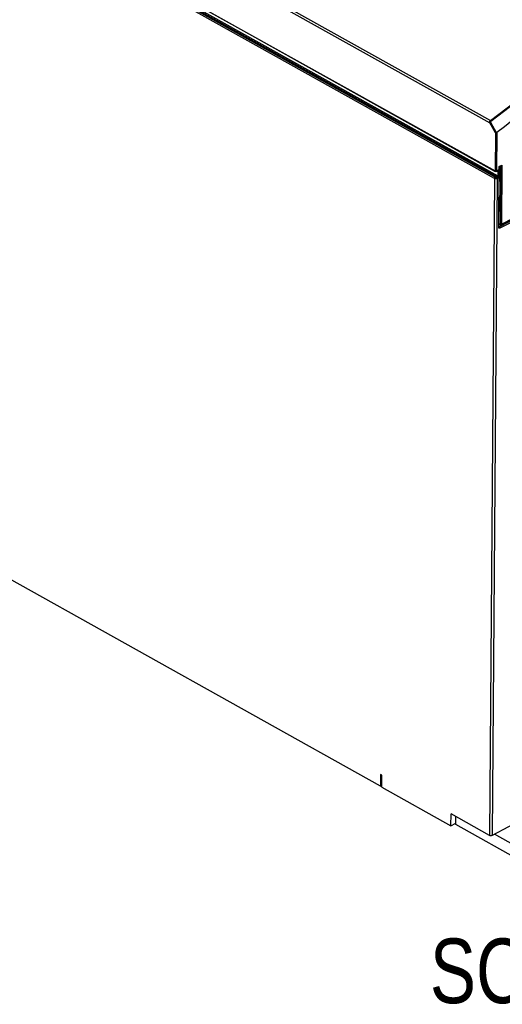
# Model space of a CAD drawing. Extents: x 0 to 420, y 0 to 297.
# Tile 19 of 45: x 348 to 374, y 62 to 115. Entities that reach past the tile are written whole.
import ezdxf

# ---------------------------------------------------------------- set-up
doc = ezdxf.new("R2010")
doc.units = 0
doc.header["$LTSCALE"] = 23.1
doc.layers.get('0').update_dxf_attribs({"linetype": 'CONTINUOUS'})
doc.styles.get("Standard").update_dxf_attribs({"font": 'txt', "width": 0.8})

msp = doc.modelspace()

# ---------------------------------------------------------------- linework, layer by layer
at = {"color": 9, "linetype": 'CONTINUOUS'}
for p, q in [((325.555, 136.556), (373.833, 109.576)), ((325.465, 136.464), (373.804, 109.45)), ((325.446, 134.032), (374.086, 106.849)), ((374.048, 106.447), (325.442, 133.61)), ((374.084, 106.508), (325.479, 133.671)), ((325.55, 133.708), (374.191, 106.525)), ((325.587, 133.769), (374.227, 106.586)), ((374.101, 108.908), (373.804, 109.45)), ((374.166, 108.921), (373.859, 109.481)), ((374.101, 108.908), (374.086, 106.849)), ((374.172, 108.925), (374.157, 106.848)), ((374.157, 106.848), (374.3, 106.922)), ((374.229, 106.839), (374.203, 106.853)), ((374.229, 106.839), (374.227, 106.586)), ((374.28, 103.801), (374.304, 107.093)), ((374.3, 106.922), (374.297, 106.5)), ((374.304, 107.093), (374.448, 107.166)), ((374.377, 107.111), (374.353, 103.964)), ((374.448, 107.166), (374.424, 103.963)), ((374.048, 106.447), (373.781, 70.85)), ((374.189, 106.445), (373.923, 70.85)), ((374.191, 106.525), (374.155, 106.507)), ((374.297, 106.5), (374.189, 106.445)), ((374.424, 103.963), (375.789, 104.664)), ((375.681, 104.52), (374.317, 103.815)), ((375.715, 104.459), (374.351, 103.754)), ((374.317, 103.815), (374.295, 103.827)), ((374.296, 103.995), (374.353, 103.964))]:
    msp.add_line(p, q, dxfattribs=at)
at = {"color": 7, "linetype": 'CONTINUOUS'}
for p, q in [((325.457, 134.007), (374.097, 106.824)), ((374.145, 106.823), (374.235, 106.87)), ((374.295, 103.82), (374.319, 107.082)), ((374.319, 107.081), (374.409, 107.128)), ((374.412, 103.938), (375.777, 104.639)), ((374.296, 103.977), (374.365, 103.938)), ((367.874, 73.512), (334.309, 92.269)), ((391.807, 80.414), (373.923, 70.85)), ((367.879, 74.149), (367.874, 73.512)), ((367.948, 74.11), (367.879, 74.149)), ((367.944, 73.474), (367.948, 74.11)), ((367.874, 73.512), (367.944, 73.548)), ((367.944, 73.474), (371.696, 71.377)), ((371.696, 71.377), (371.701, 72.013)), ((373.781, 70.85), (371.701, 72.013)), ((371.696, 71.377), (371.963, 71.514)), ((371.962, 71.439), (371.966, 71.865)), ((377.453, 68.371), (371.962, 71.439)), ((377.458, 69.011), (374.048, 70.917))]:
    msp.add_line(p, q, dxfattribs=at)
at = {"color": 9, "linetype": 'CONTINUOUS'}
for points in [[(373.833, 109.576), (375.572, 110.908), (377.318, 112.201), (379.071, 113.452), (380.829, 114.663), (382.592, 115.832), (384.359, 116.958)], [(373.86, 109.551), (375.598, 110.884), (377.344, 112.176), (379.097, 113.427), (380.855, 114.638), (382.618, 115.806), (384.385, 116.932)], [(373.804, 109.45), (373.799, 109.467), (373.797, 109.484), (373.797, 109.5), (373.799, 109.516), (373.803, 109.531), (373.809, 109.545), (373.816, 109.557), (373.824, 109.567), (373.833, 109.576)], [(373.804, 109.45), (373.809, 109.453), (373.816, 109.457), (373.824, 109.462), (373.833, 109.467), (373.842, 109.472), (373.851, 109.476), (373.859, 109.481)], [(373.833, 109.576), (373.84, 109.572), (373.847, 109.566), (373.854, 109.559), (373.86, 109.551)], [(373.859, 109.481), (373.854, 109.491), (373.851, 109.501), (373.848, 109.51), (373.847, 109.519), (373.848, 109.528), (373.849, 109.535), (373.852, 109.542), (373.855, 109.547), (373.86, 109.551)], [(374.086, 106.849), (374.093, 106.846), (374.1, 106.844), (374.108, 106.842), (374.117, 106.841), (374.125, 106.841), (374.134, 106.842), (374.142, 106.843), (374.15, 106.846), (374.157, 106.848)], [(374.086, 106.849), (374.087, 106.842), (374.089, 106.835), (374.092, 106.829), (374.096, 106.825), (374.097, 106.824)], [(374.157, 106.848), (374.156, 106.841), (374.154, 106.834), (374.151, 106.828), (374.146, 106.824), (374.145, 106.823)], [(374.22, 106.862), (374.223, 106.859), (374.226, 106.854)], [(374.226, 106.854), (374.228, 106.847), (374.229, 106.839)], [(374.3, 106.922), (374.293, 106.904), (374.285, 106.888), (374.278, 106.874), (374.27, 106.863), (374.263, 106.854), (374.256, 106.847), (374.249, 106.842), (374.243, 106.839), (374.238, 106.837), (374.233, 106.837), (374.229, 106.839)], [(374.3, 106.922), (374.286, 106.908), (374.273, 106.896), (374.26, 106.886), (374.248, 106.878), (374.237, 106.871), (374.235, 106.87)], [(374.048, 106.447), (374.049, 106.455), (374.051, 106.464), (374.054, 106.473), (374.059, 106.482), (374.064, 106.49), (374.07, 106.497), (374.077, 106.503), (374.084, 106.508)], [(374.189, 106.445), (374.177, 106.44), (374.164, 106.435), (374.149, 106.432), (374.134, 106.431), (374.118, 106.43), (374.103, 106.431), (374.087, 106.433), (374.073, 106.437), (374.06, 106.441), (374.048, 106.447)], [(374.155, 106.507), (374.149, 106.504), (374.142, 106.502), (374.135, 106.5), (374.127, 106.499), (374.119, 106.499), (374.112, 106.5), (374.104, 106.501), (374.097, 106.502), (374.09, 106.505), (374.084, 106.508)], [(374.189, 106.445), (374.189, 106.453), (374.187, 106.463), (374.184, 106.472), (374.179, 106.48), (374.174, 106.489), (374.168, 106.496), (374.162, 106.502), (374.155, 106.507)], [(374.191, 106.525), (374.198, 106.529), (374.205, 106.535), (374.211, 106.542), (374.216, 106.55), (374.221, 106.559), (374.224, 106.568), (374.226, 106.577), (374.227, 106.586)], [(374.191, 106.525), (374.195, 106.523), (374.201, 106.52), (374.207, 106.518), (374.215, 106.515), (374.225, 106.513), (374.235, 106.51), (374.246, 106.508), (374.257, 106.505), (374.27, 106.503), (374.283, 106.502), (374.297, 106.5)], [(374.227, 106.586), (374.231, 106.583), (374.236, 106.579), (374.241, 106.575), (374.247, 106.569), (374.254, 106.562), (374.261, 106.554), (374.268, 106.545), (374.275, 106.535), (374.283, 106.524), (374.29, 106.513), (374.297, 106.5)], [(374.28, 103.801), (374.286, 103.805), (374.291, 103.81), (374.294, 103.815), (374.295, 103.82)], [(374.351, 103.754), (374.34, 103.749), (374.329, 103.746), (374.318, 103.746), (374.309, 103.748), (374.3, 103.752), (374.293, 103.758), (374.287, 103.767), (374.283, 103.777), (374.281, 103.788), (374.28, 103.801)], [(374.317, 103.815), (374.311, 103.813), (374.305, 103.812), (374.3, 103.811), (374.295, 103.812)], [(374.351, 103.754), (374.35, 103.762), (374.349, 103.771), (374.345, 103.78), (374.341, 103.789), (374.336, 103.797), (374.33, 103.805), (374.323, 103.811), (374.317, 103.815)], [(374.424, 103.963), (374.416, 103.959), (374.408, 103.957), (374.398, 103.956), (374.388, 103.955), (374.379, 103.956), (374.369, 103.958), (374.361, 103.96), (374.353, 103.964)], [(374.353, 103.964), (374.354, 103.956), (374.356, 103.949), (374.359, 103.943), (374.364, 103.939), (374.365, 103.938)], [(374.424, 103.963), (374.423, 103.955), (374.421, 103.948), (374.418, 103.942), (374.414, 103.938), (374.412, 103.938)]]:
    msp.add_lwpolyline(points, dxfattribs=at)
at = {"color": 7, "linetype": 'CONTINUOUS'}
for points in [[(375, 109.566), (374.586, 109.247), (374.172, 108.925)], [(374.101, 108.908), (374.108, 108.908), (374.115, 108.908), (374.123, 108.909), (374.132, 108.911), (374.141, 108.913), (374.15, 108.915), (374.158, 108.918), (374.166, 108.921)], [(374.166, 108.921), (374.168, 108.923), (374.17, 108.924), (374.172, 108.925)], [(374.145, 106.823), (374.141, 106.822), (374.131, 106.819), (374.122, 106.818), (374.112, 106.819), (374.102, 106.822), (374.097, 106.824)], [(374.319, 107.081), (374.319, 107.082), (374.319, 107.082), (374.317, 107.084), (374.315, 107.085), (374.312, 107.087), (374.308, 107.09), (374.304, 107.093)], [(374.409, 107.128), (374.413, 107.13), (374.42, 107.135), (374.427, 107.14), (374.433, 107.146), (374.438, 107.153), (374.444, 107.159), (374.448, 107.166)], [(374.296, 103.811), (374.296, 103.81), (374.296, 103.81), (374.296, 103.812), (374.295, 103.815), (374.295, 103.82)], [(374.365, 103.938), (374.373, 103.935), (374.383, 103.932), (374.393, 103.932), (374.402, 103.934), (374.412, 103.938)], [(373.923, 70.85), (373.909, 70.844), (373.894, 70.839), (373.877, 70.836), (373.86, 70.834), (373.843, 70.834), (373.826, 70.836), (373.809, 70.839), (373.794, 70.844), (373.781, 70.85)]]:
    msp.add_lwpolyline(points, dxfattribs=at)

# ---------------------------------------------------------------- texts
at = {"color": 5, "linetype": 'CONTINUOUS', "width": 0.8}
msp.add_text('SCALE  ', height=3.5, dxfattribs=at).set_placement((370.554, 61.765))

doc.saveas('drawing.dxf')
